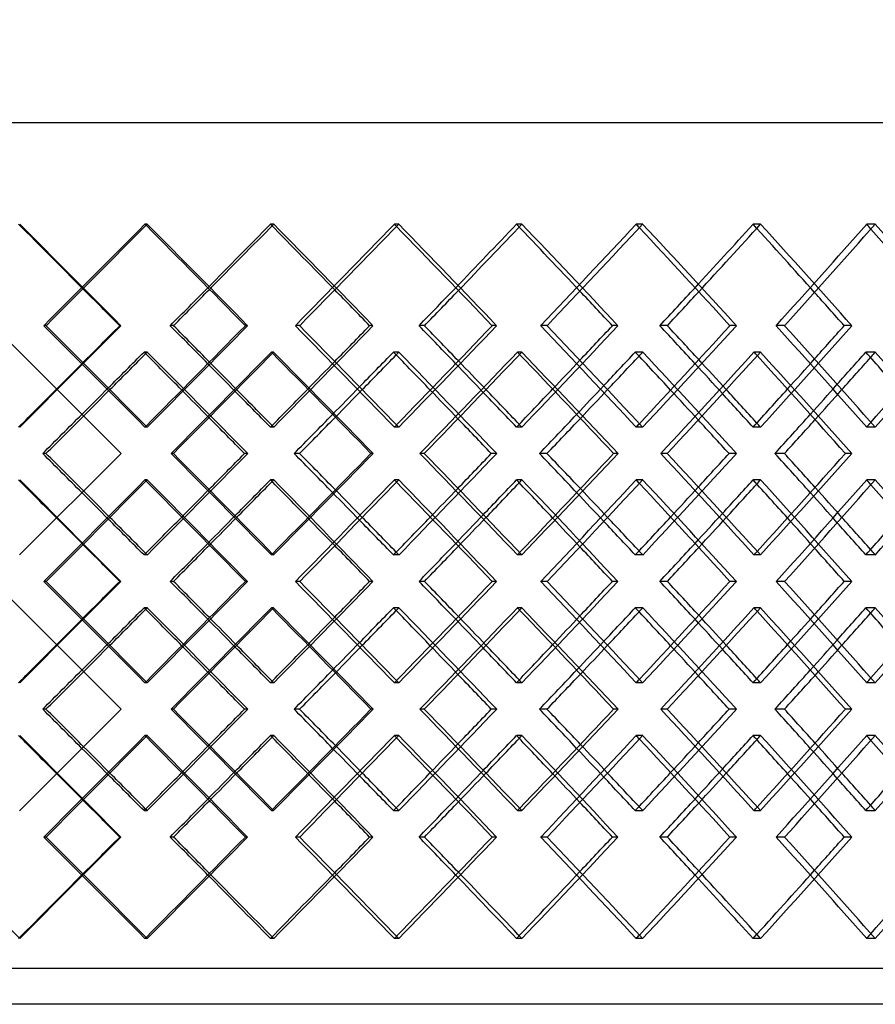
# Model space of a CAD drawing. Header units: millimetres. Extents: x -448 to 448, y -205 to 371.
# Tile 10 of 15: x 18 to 137, y -28 to 109. Entities that reach past the tile are written whole.
import ezdxf

# ---------------------------------------------------------------- set-up
doc = ezdxf.new("R2010")
doc.units = ezdxf.units.MM
doc.layers.add('HIDDEN', color=7, linetype='Continuous')
doc.layers.add('THICK', color=7, linetype='Continuous')

msp = doc.modelspace()

# ---------------------------------------------------------------- linework, layer by layer
at = {"layer": 'HIDDEN'}
for p, q in [((-287.5, 95), (287.5, 95)), ((35.64, 80.82), (35.33, 80.82)), ((53.29, 80.82), (52.83, 80.82)), ((70.73, 80.82), (70.13, 80.82)), ((87.91, 80.82), (87.16, 80.82)), ((104.76, 80.82), (103.86, 80.82)), ((121.21, 80.82), (120.16, 80.82)), ((137.2, 80.82), (136.01, 80.82)), ((21.55, 66.67), (21.24, 66.67)), ((31.96, 66.67), (31.8, 66.67)), ((56.93, 66.67), (56.32, 66.67)), ((67.14, 66.67), (66.68, 66.67)), ((91.44, 66.67), (90.53, 66.67)), ((101.3, 66.67), (100.54, 66.67)), ((124.57, 66.67), (123.38, 66.67)), ((133.92, 66.67), (132.88, 66.67)), ((35.66, 62.99), (35.2, 62.99)), ((53.27, 62.99), (52.96, 62.99)), ((70.75, 62.99), (69.99, 62.99)), ((87.9, 62.99), (87.28, 62.99)), ((104.78, 62.99), (103.73, 62.99)), ((121.19, 62.99), (120.29, 62.99)), ((137.21, 62.99), (135.9, 62.99)), ((35.64, 52.51), (35.33, 52.51)), ((53.29, 52.51), (52.83, 52.51)), ((70.73, 52.51), (70.13, 52.51)), ((87.91, 52.51), (87.16, 52.51)), ((104.76, 52.51), (103.86, 52.51)), ((121.21, 52.51), (120.16, 52.51)), ((137.2, 52.51), (136.01, 52.51)), ((31.99, 48.83), (31.99, 48.83)), ((39.29, 48.83), (38.98, 48.83)), ((49.67, 48.83), (49.21, 48.83)), ((74.3, 48.83), (73.69, 48.83)), ((84.4, 48.83), (83.64, 48.83)), ((108.18, 48.83), (107.28, 48.83)), ((117.85, 48.83), (116.81, 48.83)), ((35.64, 45.15), (35.33, 45.15)), ((53.29, 45.15), (52.83, 45.15)), ((70.73, 45.15), (70.13, 45.15)), ((87.91, 45.15), (87.16, 45.15)), ((104.76, 45.15), (103.86, 45.15)), ((121.21, 45.15), (120.16, 45.15)), ((137.2, 45.15), (136.01, 45.15)), ((35.66, 34.68), (35.2, 34.68)), ((53.27, 34.68), (52.96, 34.68)), ((70.75, 34.68), (69.99, 34.68)), ((87.9, 34.68), (87.28, 34.68)), ((104.78, 34.68), (103.73, 34.68)), ((121.19, 34.68), (120.29, 34.68)), ((137.21, 34.68), (135.9, 34.68)), ((21.55, 31), (21.24, 31)), ((31.96, 31), (31.8, 31)), ((56.93, 31), (56.32, 31)), ((67.14, 31), (66.68, 31)), ((91.44, 31), (90.53, 31)), ((101.3, 31), (100.54, 31)), ((124.57, 31), (123.38, 31)), ((133.92, 31), (132.88, 31)), ((35.66, 27.32), (35.2, 27.32)), ((53.27, 27.32), (52.96, 27.32)), ((70.75, 27.32), (69.99, 27.32)), ((87.9, 27.32), (87.28, 27.32)), ((104.78, 27.32), (103.73, 27.32)), ((121.19, 27.32), (120.29, 27.32)), ((137.21, 27.32), (135.9, 27.32)), ((35.64, 16.85), (35.33, 16.85)), ((53.29, 16.85), (52.83, 16.85)), ((70.73, 16.85), (70.13, 16.85)), ((87.91, 16.85), (87.16, 16.85)), ((104.76, 16.85), (103.86, 16.85)), ((121.21, 16.85), (120.16, 16.85)), ((137.2, 16.85), (136.01, 16.85)), ((31.99, 13.17), (31.99, 13.17)), ((39.29, 13.17), (38.98, 13.17)), ((49.67, 13.17), (49.21, 13.17)), ((74.3, 13.17), (73.69, 13.17)), ((84.4, 13.17), (83.64, 13.17)), ((108.18, 13.17), (107.28, 13.17)), ((117.85, 13.17), (116.81, 13.17)), ((35.64, 9.49), (35.33, 9.49)), ((53.29, 9.49), (52.83, 9.49)), ((70.73, 9.49), (70.13, 9.49)), ((87.91, 9.49), (87.16, 9.49)), ((104.76, 9.49), (103.86, 9.49)), ((121.21, 9.49), (120.16, 9.49)), ((137.2, 9.49), (136.01, 9.49)), ((35.66, -0.99), (35.2, -0.99)), ((53.27, -0.99), (52.96, -0.99)), ((70.75, -0.99), (69.99, -0.99)), ((87.9, -0.99), (87.28, -0.99)), ((104.78, -0.99), (103.73, -0.99)), ((121.19, -0.99), (120.29, -0.99)), ((137.21, -0.99), (135.9, -0.99)), ((21.55, -4.67), (21.24, -4.67)), ((31.96, -4.67), (31.8, -4.67)), ((56.93, -4.67), (56.32, -4.67)), ((67.14, -4.67), (66.68, -4.67)), ((91.44, -4.67), (90.53, -4.67)), ((101.3, -4.67), (100.54, -4.67)), ((124.57, -4.67), (123.38, -4.67)), ((133.92, -4.67), (132.88, -4.67)), ((35.64, -18.82), (35.33, -18.82)), ((53.29, -18.82), (52.83, -18.82)), ((70.73, -18.82), (70.13, -18.82)), ((87.91, -18.82), (87.16, -18.82)), ((104.76, -18.82), (103.86, -18.82)), ((121.21, -18.82), (120.16, -18.82)), ((137.2, -18.82), (136.01, -18.82)), ((287.5, -23), (-287.5, -23))]:
    msp.add_line(p, q, dxfattribs=at)
for centre, major_axis, ratio, start_param, end_param in [((0, 80.82), (287.36, -287.36), 0.03081, 1.50866, 1.539996), ((0, 80.82), (289.86, -289.86), 0.03081, 1.491175, 1.539996), ((0, 80.82), (286.95, 286.95), 0.061678, -1.558443, -1.509196), ((0, 80.82), (286.95, -286.95), 0.061678, 1.508658, 1.509196), ((0, 80.82), (286.27, 286.27), 0.092664, -1.509196, -1.478397), ((0, 80.82), (288.76, 288.76), 0.092664, -1.509733, -1.478397), ((0, 80.82), (286.27, -286.27), 0.092664, 1.44651, 1.478397), ((0, 80.82), (288.76, -288.76), 0.092664, 1.429575, 1.478397), ((0, 80.82), (285.32, 285.32), 0.123827, -1.496843, -1.447597), ((0, 80.82), (285.32, -285.32), 0.123827, 1.446503, 1.447597), ((0, 80.82), (284.1, 284.1), 0.155229, -1.447597, -1.416797), ((0, 80.82), (286.57, 286.57), 0.155229, -1.44869, -1.416797), ((0, 80.82), (284.1, -284.1), 0.155229, 1.384331, 1.416797), ((0, 80.82), (286.57, -286.57), 0.155229, 1.367975, 1.416797), ((0, 80.82), (282.6, 282.6), 0.186932, -1.435243, -1.385997), ((0, 80.82), (282.6, -282.6), 0.186932, 1.384312, 1.385997), ((0, 80.82), (280.84, 280.84), 0.219003, -1.385997, -1.355197), ((0, 80.82), (283.29, 283.29), 0.219003, -1.387688, -1.355197), ((0, 80.82), (280.84, -280.84), 0.219003, 1.322098, 1.355197), ((0, 80.82), (283.29, -283.29), 0.219003, 1.306375, 1.355197), ((0, 80.82), (278.82, 278.82), 0.25151, -1.373643, -1.324397), ((0, 80.82), (278.82, -278.82), 0.25151, 1.322062, 1.324397), ((0, 52.51), (289.86, 289.86), 0.03081, -1.539996, -1.491175), ((0, 52.51), (286.95, -286.95), 0.061678, 1.509196, 1.558443), ((0, 52.51), (288.76, 288.76), 0.092664, -1.478397, -1.429575), ((0, 52.51), (285.32, -285.32), 0.123827, 1.447597, 1.496843), ((0, 52.51), (286.57, 286.57), 0.155229, -1.416797, -1.367975), ((0, 52.51), (282.6, -282.6), 0.186932, 1.385997, 1.435243), ((0, 52.51), (283.29, 283.29), 0.219003, -1.355197, -1.306375), ((0, 52.51), (278.82, -278.82), 0.25151, 1.324397, 1.373643), ((0, 80.82), (288.76, 288.76), 0.092664, -1.540729, -1.53993), ((0, 45.15), (288.76, -288.76), 0.092664, 1.491089, 1.53993), ((0, 45.15), (286.95, 286.95), 0.061678, -1.496394, -1.447128), ((0, 80.82), (286.95, -286.95), 0.061678, 1.446583, 1.447128), ((0, 80.82), (286.57, 286.57), 0.155229, -1.47968, -1.47833), ((0, 45.15), (286.57, -286.57), 0.155229, 1.429489, 1.47833), ((0, 45.15), (285.32, 285.32), 0.123827, -1.434794, -1.385528), ((0, 80.82), (285.32, -285.32), 0.123827, 1.384413, 1.385528), ((0, 52.51), (284.1, 284.1), 0.155229, -1.398327, -1.384331), ((0, 80.82), (283.29, 283.29), 0.219003, -1.418666, -1.41673), ((0, 45.15), (283.29, -283.29), 0.219003, 1.367889, 1.41673), ((0, 45.15), (282.6, 282.6), 0.186932, -1.373194, -1.323928), ((0, 52.51), (283.29, -283.29), 0.219003, 1.373298, 1.387688), ((0, 80.82), (282.6, -282.6), 0.186932, 1.322195, 1.323928), ((0, 52.51), (280.84, 280.84), 0.219003, -1.336727, -1.322098), ((0, 80.82), (278.93, 278.93), 0.284525, -1.35771, -1.35513), ((0, 45.15), (278.93, -278.93), 0.284525, 1.306289, 1.35513), ((0, 52.51), (287.36, 287.36), 0.03081, -1.521527, -1.50866), ((0, 52.51), (286.27, -286.27), 0.092664, 1.495845, 1.509196), ((0, 52.51), (288.76, -288.76), 0.092664, 1.496498, 1.509733), ((0, 52.51), (286.27, 286.27), 0.092664, -1.459927, -1.44651), ((0, 52.51), (284.1, -284.1), 0.155229, 1.43368, 1.447597), ((0, 52.51), (286.57, -286.57), 0.155229, 1.434898, 1.44869), ((0, 52.51), (280.84, -280.84), 0.219003, 1.371472, 1.385997), ((0, 80.82), (286.27, 286.27), 0.092664, -1.570796, -1.557928), ((0, 80.82), (288.76, 288.76), 0.092664, -1.570796, -1.558041), ((0, 80.82), (284.1, 284.1), 0.155229, -1.509196, -1.495776), ((0, 80.82), (286.57, 286.57), 0.155229, -1.509741, -1.496441), ((0, 80.82), (280.84, 280.84), 0.219003, -1.447597, -1.433591), ((0, 80.82), (283.29, 283.29), 0.219003, -1.448716, -1.434841), ((0, 80.82), (276.52, 276.52), 0.284525, -1.385997, -1.371351), ((0, 80.82), (278.93, 278.93), 0.284525, -1.387744, -1.373242), ((0, 45.15), (286.27, -286.27), 0.092664, 1.508656, 1.522005), ((0, 45.15), (284.1, -284.1), 0.155229, 1.446494, 1.460406), ((0, 45.15), (280.84, -280.84), 0.219003, 1.384291, 1.398806), ((0, 52.51), (289.86, -289.86), 0.03081, 1.539996, 1.540262), ((0, 52.51), (286.95, 286.95), 0.061678, -1.509196, -1.508658), ((0, 52.51), (288.76, -288.76), 0.092664, 1.478397, 1.479202), ((0, 52.51), (285.32, 285.32), 0.123827, -1.447597, -1.446503), ((0, 52.51), (286.57, -286.57), 0.155229, 1.416797, 1.418168), ((0, 52.51), (282.6, 282.6), 0.186932, -1.385997, -1.384312), ((0, 52.51), (283.29, -283.29), 0.219003, 1.355197, 1.35718), ((0, 52.51), (278.82, 278.82), 0.25151, -1.324397, -1.322062), ((0, 52.51), (288.76, 288.76), 0.092664, -1.53993, -1.491089), ((0, 52.51), (286.95, -286.95), 0.061678, 1.447128, 1.496394), ((0, 52.51), (286.57, 286.57), 0.155229, -1.47833, -1.429489), ((0, 52.51), (285.32, -285.32), 0.123827, 1.385528, 1.434794), ((0, 52.51), (283.29, 283.29), 0.219003, -1.41673, -1.367889), ((0, 52.51), (282.6, -282.6), 0.186932, 1.323928, 1.373194), ((0, 52.51), (278.93, 278.93), 0.284525, -1.35513, -1.306289), ((0, 45.15), (289.86, -289.86), 0.03081, 1.491175, 1.539996), ((0, 45.15), (286.95, 286.95), 0.061678, -1.558443, -1.509196), ((0, 45.15), (286.95, -286.95), 0.061678, 1.508658, 1.509196), ((0, 45.15), (288.76, 288.76), 0.092664, -1.479202, -1.478397), ((0, 45.15), (288.76, -288.76), 0.092664, 1.429575, 1.478397), ((0, 45.15), (285.32, 285.32), 0.123827, -1.496843, -1.447597), ((0, 45.15), (285.32, -285.32), 0.123827, 1.446503, 1.447597), ((0, 52.51), (284.1, 284.1), 0.155229, -1.460406, -1.446494), ((0, 45.15), (286.57, 286.57), 0.155229, -1.418168, -1.416797), ((0, 45.15), (286.57, -286.57), 0.155229, 1.367975, 1.416797), ((0, 45.15), (282.6, 282.6), 0.186932, -1.435243, -1.385997), ((0, 45.15), (282.6, -282.6), 0.186932, 1.384312, 1.385997), ((0, 52.51), (280.84, 280.84), 0.219003, -1.398806, -1.384291), ((0, 45.15), (283.29, 283.29), 0.219003, -1.35718, -1.355197), ((0, 45.15), (283.29, -283.29), 0.219003, 1.306375, 1.355197), ((0, 45.15), (278.82, 278.82), 0.25151, -1.373643, -1.324397), ((0, 16.85), (278.93, -278.93), 0.284525, 1.373242, 1.387744), ((0, 45.15), (278.82, -278.82), 0.25151, 1.322062, 1.324397), ((0, 16.85), (286.27, -286.27), 0.092664, 1.557928, 1.570796), ((0, 16.85), (288.76, -288.76), 0.092664, 1.558041, 1.570796), ((0, 52.51), (286.27, 286.27), 0.092664, -1.522005, -1.508656), ((0, 16.85), (284.1, -284.1), 0.155229, 1.495776, 1.509196), ((0, 16.85), (286.57, -286.57), 0.155229, 1.496441, 1.509741), ((0, 16.85), (280.84, -280.84), 0.219003, 1.433591, 1.447597), ((0, 16.85), (283.29, -283.29), 0.219003, 1.434841, 1.448716), ((0, 16.85), (276.52, -276.52), 0.284525, 1.371351, 1.385997), ((0, 45.15), (287.36, -287.36), 0.03081, 1.50866, 1.521527), ((0, 45.15), (286.27, 286.27), 0.092664, -1.509196, -1.495845), ((0, 45.15), (288.76, 288.76), 0.092664, -1.509733, -1.496498), ((0, 45.15), (286.27, -286.27), 0.092664, 1.44651, 1.459927), ((0, 45.15), (284.1, 284.1), 0.155229, -1.447597, -1.43368), ((0, 45.15), (286.57, 286.57), 0.155229, -1.44869, -1.434898), ((0, 45.15), (284.1, -284.1), 0.155229, 1.384331, 1.398327), ((0, 45.15), (280.84, 280.84), 0.219003, -1.385997, -1.371472), ((0, 45.15), (283.29, 283.29), 0.219003, -1.387688, -1.373298), ((0, 45.15), (280.84, -280.84), 0.219003, 1.322098, 1.336727), ((0, 16.85), (288.76, -288.76), 0.092664, 1.53993, 1.540729), ((0, 16.85), (286.95, 286.95), 0.061678, -1.447128, -1.446583), ((0, 16.85), (286.57, -286.57), 0.155229, 1.47833, 1.47968), ((0, 16.85), (285.32, 285.32), 0.123827, -1.385528, -1.384413), ((0, 16.85), (283.29, -283.29), 0.219003, 1.41673, 1.418666), ((0, 16.85), (282.6, 282.6), 0.186932, -1.323928, -1.322195), ((0, 16.85), (278.93, -278.93), 0.284525, 1.35513, 1.35771), ((0, 16.85), (289.86, 289.86), 0.03081, -1.539996, -1.491175), ((0, 16.85), (286.95, -286.95), 0.061678, 1.509196, 1.558443), ((0, 16.85), (288.76, 288.76), 0.092664, -1.478397, -1.429575), ((0, 16.85), (285.32, -285.32), 0.123827, 1.447597, 1.496843), ((0, 16.85), (286.57, 286.57), 0.155229, -1.416797, -1.367975), ((0, 16.85), (282.6, -282.6), 0.186932, 1.385997, 1.435243), ((0, 16.85), (283.29, 283.29), 0.219003, -1.355197, -1.306375), ((0, 16.85), (278.82, -278.82), 0.25151, 1.324397, 1.373643), ((0, 45.15), (288.76, 288.76), 0.092664, -1.540729, -1.53993), ((0, 9.49), (288.76, -288.76), 0.092664, 1.491089, 1.53993), ((0, 9.49), (286.95, 286.95), 0.061678, -1.496394, -1.447128), ((0, 45.15), (286.95, -286.95), 0.061678, 1.446583, 1.447128), ((0, 45.15), (286.57, 286.57), 0.155229, -1.47968, -1.47833), ((0, 9.49), (286.57, -286.57), 0.155229, 1.429489, 1.47833), ((0, 9.49), (285.32, 285.32), 0.123827, -1.434794, -1.385528), ((0, 45.15), (285.32, -285.32), 0.123827, 1.384413, 1.385528), ((0, 16.85), (284.1, 284.1), 0.155229, -1.398327, -1.384331), ((0, 45.15), (283.29, 283.29), 0.219003, -1.418666, -1.41673), ((0, 9.49), (283.29, -283.29), 0.219003, 1.367889, 1.41673), ((0, 9.49), (282.6, 282.6), 0.186932, -1.373194, -1.323928), ((0, 16.85), (283.29, -283.29), 0.219003, 1.373298, 1.387688), ((0, 45.15), (282.6, -282.6), 0.186932, 1.322195, 1.323928), ((0, 16.85), (280.84, 280.84), 0.219003, -1.336727, -1.322098), ((0, 45.15), (278.93, 278.93), 0.284525, -1.35771, -1.35513), ((0, 9.49), (278.93, -278.93), 0.284525, 1.306289, 1.35513), ((0, 16.85), (287.36, 287.36), 0.03081, -1.521527, -1.50866), ((0, 16.85), (286.27, -286.27), 0.092664, 1.495845, 1.509196), ((0, 16.85), (288.76, -288.76), 0.092664, 1.496498, 1.509733), ((0, 16.85), (286.27, 286.27), 0.092664, -1.459927, -1.44651), ((0, 16.85), (284.1, -284.1), 0.155229, 1.43368, 1.447597), ((0, 16.85), (286.57, -286.57), 0.155229, 1.434898, 1.44869), ((0, 16.85), (280.84, -280.84), 0.219003, 1.371472, 1.385997), ((0, 45.15), (286.27, 286.27), 0.092664, -1.570796, -1.557928), ((0, 45.15), (288.76, 288.76), 0.092664, -1.570796, -1.558041), ((0, 9.49), (286.27, -286.27), 0.092664, 1.508656, 1.522005), ((0, 45.15), (284.1, 284.1), 0.155229, -1.509196, -1.495776), ((0, 45.15), (286.57, 286.57), 0.155229, -1.509741, -1.496441), ((0, 9.49), (284.1, -284.1), 0.155229, 1.446494, 1.460406), ((0, 45.15), (280.84, 280.84), 0.219003, -1.447597, -1.433591), ((0, 45.15), (283.29, 283.29), 0.219003, -1.448716, -1.434841), ((0, 9.49), (280.84, -280.84), 0.219003, 1.384291, 1.398806), ((0, 45.15), (276.52, 276.52), 0.284525, -1.385997, -1.371351), ((0, 45.15), (278.93, 278.93), 0.284525, -1.387744, -1.373242), ((0, 16.85), (289.86, -289.86), 0.03081, 1.539996, 1.540262), ((0, 16.85), (286.95, 286.95), 0.061678, -1.509196, -1.508658), ((0, 16.85), (288.76, -288.76), 0.092664, 1.478397, 1.479202), ((0, 16.85), (285.32, 285.32), 0.123827, -1.447597, -1.446503), ((0, 16.85), (286.57, -286.57), 0.155229, 1.416797, 1.418168), ((0, 16.85), (282.6, 282.6), 0.186932, -1.385997, -1.384312), ((0, 16.85), (283.29, -283.29), 0.219003, 1.355197, 1.35718), ((0, 16.85), (278.82, 278.82), 0.25151, -1.324397, -1.322062), ((0, 16.85), (288.76, 288.76), 0.092664, -1.53993, -1.491089), ((0, 16.85), (286.95, -286.95), 0.061678, 1.447128, 1.496394), ((0, 16.85), (286.57, 286.57), 0.155229, -1.47833, -1.429489), ((0, 16.85), (285.32, -285.32), 0.123827, 1.385528, 1.434794), ((0, 16.85), (283.29, 283.29), 0.219003, -1.41673, -1.367889), ((0, 16.85), (282.6, -282.6), 0.186932, 1.323928, 1.373194), ((0, 16.85), (278.93, 278.93), 0.284525, -1.35513, -1.306289), ((0, 9.49), (289.86, -289.86), 0.03081, 1.491175, 1.539996), ((0, 9.49), (286.95, 286.95), 0.061678, -1.558443, -1.509196), ((0, 9.49), (286.95, -286.95), 0.061678, 1.508658, 1.509196), ((0, 9.49), (288.76, 288.76), 0.092664, -1.479202, -1.478397), ((0, 9.49), (288.76, -288.76), 0.092664, 1.429575, 1.478397), ((0, 9.49), (285.32, 285.32), 0.123827, -1.496843, -1.447597), ((0, 9.49), (285.32, -285.32), 0.123827, 1.446503, 1.447597), ((0, 16.85), (284.1, 284.1), 0.155229, -1.460406, -1.446494), ((0, 9.49), (286.57, 286.57), 0.155229, -1.418168, -1.416797), ((0, 9.49), (286.57, -286.57), 0.155229, 1.367975, 1.416797), ((0, 9.49), (282.6, 282.6), 0.186932, -1.435243, -1.385997), ((0, -18.82), (283.29, -283.29), 0.219003, 1.434841, 1.448716), ((0, 9.49), (282.6, -282.6), 0.186932, 1.384312, 1.385997), ((0, 16.85), (280.84, 280.84), 0.219003, -1.398806, -1.384291), ((0, 9.49), (283.29, 283.29), 0.219003, -1.35718, -1.355197), ((0, 9.49), (283.29, -283.29), 0.219003, 1.306375, 1.355197), ((0, 9.49), (278.82, 278.82), 0.25151, -1.373643, -1.324397), ((0, -18.82), (278.93, -278.93), 0.284525, 1.373242, 1.387744), ((0, 9.49), (278.82, -278.82), 0.25151, 1.322062, 1.324397), ((0, -18.82), (286.27, -286.27), 0.092664, 1.557928, 1.570796), ((0, -18.82), (288.76, -288.76), 0.092664, 1.558041, 1.570796), ((0, 16.85), (286.27, 286.27), 0.092664, -1.522005, -1.508656), ((0, -18.82), (284.1, -284.1), 0.155229, 1.495776, 1.509196), ((0, -18.82), (286.57, -286.57), 0.155229, 1.496441, 1.509741), ((0, -18.82), (280.84, -280.84), 0.219003, 1.433591, 1.447597), ((0, -18.82), (276.52, -276.52), 0.284525, 1.371351, 1.385997), ((0, 9.49), (287.36, -287.36), 0.03081, 1.50866, 1.521527), ((0, 9.49), (286.27, 286.27), 0.092664, -1.509196, -1.495845), ((0, 9.49), (288.76, 288.76), 0.092664, -1.509733, -1.496498), ((0, 9.49), (286.27, -286.27), 0.092664, 1.44651, 1.459927), ((0, 9.49), (284.1, 284.1), 0.155229, -1.447597, -1.43368), ((0, 9.49), (286.57, 286.57), 0.155229, -1.44869, -1.434898), ((0, 9.49), (284.1, -284.1), 0.155229, 1.384331, 1.398327), ((0, 9.49), (280.84, 280.84), 0.219003, -1.385997, -1.371472), ((0, 9.49), (283.29, 283.29), 0.219003, -1.387688, -1.373298), ((0, 9.49), (280.84, -280.84), 0.219003, 1.322098, 1.336727), ((0, -18.82), (288.76, -288.76), 0.092664, 1.53993, 1.540729), ((0, -18.82), (286.95, 286.95), 0.061678, -1.447128, -1.446583), ((0, -18.82), (286.57, -286.57), 0.155229, 1.47833, 1.47968), ((0, -18.82), (285.32, 285.32), 0.123827, -1.385528, -1.384413), ((0, -18.82), (283.29, -283.29), 0.219003, 1.41673, 1.418666), ((0, -18.82), (282.6, 282.6), 0.186932, -1.323928, -1.322195), ((0, -18.82), (278.93, -278.93), 0.284525, 1.35513, 1.35771), ((0, -18.82), (289.86, 289.86), 0.03081, -1.539996, -1.491175), ((0, -18.82), (286.95, -286.95), 0.061678, 1.509196, 1.558443), ((0, -18.82), (288.76, 288.76), 0.092664, -1.478397, -1.429575), ((0, -18.82), (285.32, -285.32), 0.123827, 1.447597, 1.496843), ((0, -18.82), (286.57, 286.57), 0.155229, -1.416797, -1.367975), ((0, -18.82), (282.6, -282.6), 0.186932, 1.385997, 1.435243), ((0, -18.82), (283.29, 283.29), 0.219003, -1.355197, -1.306375), ((0, -18.82), (278.82, -278.82), 0.25151, 1.324397, 1.373643), ((0, -18.82), (286.57, -286.57), 0.155229, 1.416797, 1.44869), ((0, -18.82), (284.1, 284.1), 0.155229, -1.416797, -1.384331), ((0, -18.82), (283.29, -283.29), 0.219003, 1.355197, 1.387688), ((0, -18.82), (280.84, 280.84), 0.219003, -1.355197, -1.322098), ((0, -18.82), (289.86, -289.86), 0.03081, 1.539996, 1.570796), ((0, -18.82), (287.36, 287.36), 0.03081, -1.539996, -1.50866), ((0, -18.82), (286.27, -286.27), 0.092664, 1.478397, 1.509196), ((0, -18.82), (288.76, -288.76), 0.092664, 1.478397, 1.509733), ((0, -18.82), (286.27, 286.27), 0.092664, -1.478397, -1.44651), ((0, -18.82), (284.1, -284.1), 0.155229, 1.416797, 1.447597), ((0, -18.82), (280.84, -280.84), 0.219003, 1.355197, 1.385997), ((0, -18.82), (286.95, 286.95), 0.061678, -1.509196, -1.508658), ((0, -18.82), (285.32, 285.32), 0.123827, -1.447597, -1.446503), ((0, -18.82), (282.6, 282.6), 0.186932, -1.385997, -1.384312), ((0, -18.82), (278.82, 278.82), 0.25151, -1.324397, -1.322062)]:
    msp.add_ellipse(centre, major_axis=major_axis, ratio=ratio, start_param=start_param, end_param=end_param, dxfattribs=at)
at = {"layer": 'THICK'}
for p, q in [((31.99, 48.83), (-290, 370.82)), ((31.99, 13.17), (-290, 335.15)), ((-447.5, 95), (447.5, 95)), ((39.31, 66.67), (38.85, 66.67)), ((49.64, 66.67), (49.33, 66.67)), ((74.32, 66.67), (73.56, 66.67)), ((84.38, 66.67), (83.77, 66.67)), ((108.21, 66.67), (107.16, 66.67)), ((117.83, 66.67), (116.93, 66.67)), ((31.99, 48.83), (17.83, 34.68)), ((21.52, 48.83), (21.06, 48.83)), ((56.9, 48.83), (56.13, 48.83)), ((67.16, 48.83), (66.85, 48.83)), ((91.41, 48.83), (90.36, 48.83)), ((101.32, 48.83), (100.71, 48.83)), ((124.54, 48.83), (123.21, 48.83)), ((133.95, 48.83), (133.04, 48.83)), ((39.31, 31), (38.85, 31)), ((49.64, 31), (49.33, 31)), ((74.32, 31), (73.56, 31)), ((84.38, 31), (83.77, 31)), ((108.21, 31), (107.16, 31)), ((117.83, 31), (116.93, 31)), ((31.99, 13.17), (17.83, -0.99)), ((21.52, 13.17), (21.06, 13.17)), ((56.9, 13.17), (56.13, 13.17)), ((67.16, 13.17), (66.85, 13.17)), ((91.41, 13.17), (90.36, 13.17)), ((101.32, 13.17), (100.71, 13.17)), ((124.54, 13.17), (123.21, 13.17)), ((133.95, 13.17), (133.04, 13.17)), ((39.31, -4.67), (38.85, -4.67)), ((49.64, -4.67), (49.33, -4.67)), ((74.32, -4.67), (73.56, -4.67)), ((84.38, -4.67), (83.77, -4.67)), ((108.21, -4.67), (107.16, -4.67)), ((117.83, -4.67), (116.93, -4.67)), ((290, -28), (-290, -28))]:
    msp.add_line(p, q, dxfattribs=at)
for centre, major_axis, ratio, start_param, end_param in [((0, 80.82), (289.45, 289.45), 0.061678, -1.558018, -1.509196), ((0, 80.82), (286.95, -286.95), 0.061678, 1.45995, 1.508658), ((0, 80.82), (289.45, -289.45), 0.061678, 1.460375, 1.509196), ((0, 80.82), (287.8, 287.8), 0.123827, -1.496418, -1.447597), ((0, 80.82), (285.32, -285.32), 0.123827, 1.39835, 1.446503), ((0, 80.82), (287.8, -287.8), 0.123827, 1.398775, 1.447597), ((0, 80.82), (285.06, 285.06), 0.186932, -1.434818, -1.385997), ((0, 80.82), (282.6, -282.6), 0.186932, 1.33675, 1.384312), ((0, 80.82), (285.06, -285.06), 0.186932, 1.337175, 1.385997), ((0, 80.82), (281.24, 281.24), 0.25151, -1.373218, -1.324397), ((0, 80.82), (278.82, -278.82), 0.25151, 1.275151, 1.322062), ((0, 80.82), (281.24, -281.24), 0.25151, 1.275575, 1.324397), ((0, 80.82), (287.36, -287.36), 0.03081, 1.49075, 1.50866), ((0, 80.82), (286.27, 286.27), 0.092664, -1.527643, -1.509196), ((0, 80.82), (288.76, 288.76), 0.092664, -1.527218, -1.509733), ((0, 80.82), (286.27, -286.27), 0.092664, 1.42915, 1.44651), ((0, 80.82), (284.1, 284.1), 0.155229, -1.466043, -1.447597), ((0, 80.82), (286.57, 286.57), 0.155229, -1.465618, -1.44869), ((0, 80.82), (284.1, -284.1), 0.155229, 1.36755, 1.384331), ((0, 80.82), (280.84, 280.84), 0.219003, -1.404443, -1.385997), ((0, 80.82), (283.29, 283.29), 0.219003, -1.404018, -1.387688), ((0, 80.82), (280.84, -280.84), 0.219003, 1.30595, 1.322098), ((0, 52.51), (289.45, -289.45), 0.061678, 1.509196, 1.558018), ((0, 52.51), (287.36, 287.36), 0.03081, -1.50866, -1.49075), ((0, 52.51), (286.95, 286.95), 0.061678, -1.508658, -1.45995), ((0, 52.51), (289.45, 289.45), 0.061678, -1.509196, -1.460375), ((0, 52.51), (286.27, -286.27), 0.092664, 1.509196, 1.527643), ((0, 52.51), (288.76, -288.76), 0.092664, 1.509733, 1.527218), ((0, 52.51), (287.8, -287.8), 0.123827, 1.447597, 1.496418), ((0, 52.51), (286.27, 286.27), 0.092664, -1.44651, -1.42915), ((0, 52.51), (285.32, 285.32), 0.123827, -1.446503, -1.39835), ((0, 52.51), (287.8, 287.8), 0.123827, -1.447597, -1.398775), ((0, 52.51), (284.1, -284.1), 0.155229, 1.447597, 1.466043), ((0, 52.51), (286.57, -286.57), 0.155229, 1.44869, 1.465618), ((0, 52.51), (285.06, -285.06), 0.186932, 1.385997, 1.434818), ((0, 52.51), (284.1, 284.1), 0.155229, -1.384331, -1.36755), ((0, 52.51), (282.6, 282.6), 0.186932, -1.384312, -1.33675), ((0, 52.51), (285.06, 285.06), 0.186932, -1.385997, -1.337175), ((0, 52.51), (280.84, -280.84), 0.219003, 1.385997, 1.404443), ((0, 52.51), (283.29, -283.29), 0.219003, 1.387688, 1.404018), ((0, 52.51), (281.24, -281.24), 0.25151, 1.324397, 1.373218), ((0, 52.51), (280.84, 280.84), 0.219003, -1.322098, -1.30595), ((0, 52.51), (278.82, 278.82), 0.25151, -1.322062, -1.275151), ((0, 52.51), (281.24, 281.24), 0.25151, -1.324397, -1.275575), ((0, 80.82), (286.27, 286.27), 0.092664, -1.557928, -1.540465), ((0, 80.82), (288.76, 288.76), 0.092664, -1.558041, -1.540729), ((0, 45.15), (286.27, -286.27), 0.092664, 1.522005, 1.540465), ((0, 45.15), (289.45, 289.45), 0.061678, -1.496504, -1.447663), ((0, 80.82), (286.95, -286.95), 0.061678, 1.39771, 1.446583), ((0, 80.82), (289.45, -289.45), 0.061678, 1.398675, 1.447663), ((0, 80.82), (284.1, 284.1), 0.155229, -1.495776, -1.478866), ((0, 80.82), (286.57, 286.57), 0.155229, -1.496441, -1.47968), ((0, 45.15), (284.1, -284.1), 0.155229, 1.460406, 1.478866), ((0, 45.15), (287.8, 287.8), 0.123827, -1.434904, -1.386064), ((0, 80.82), (285.32, -285.32), 0.123827, 1.33611, 1.384413), ((0, 80.82), (287.8, -287.8), 0.123827, 1.337075, 1.386064), ((0, 80.82), (280.84, 280.84), 0.219003, -1.433591, -1.417266), ((0, 80.82), (283.29, 283.29), 0.219003, -1.434841, -1.418666), ((0, 45.15), (280.84, -280.84), 0.219003, 1.398806, 1.417266), ((0, 45.15), (285.06, 285.06), 0.186932, -1.373304, -1.324464), ((0, 80.82), (282.6, -282.6), 0.186932, 1.274511, 1.322195), ((0, 80.82), (285.06, -285.06), 0.186932, 1.275476, 1.324464), ((0, 80.82), (276.52, 276.52), 0.284525, -1.371351, -1.355666), ((0, 80.82), (278.93, 278.93), 0.284525, -1.373242, -1.35771), ((0, 45.15), (276.52, -276.52), 0.284525, 1.337206, 1.355666), ((0, 52.51), (287.36, 287.36), 0.03081, -1.539996, -1.521527), ((0, 52.51), (288.76, -288.76), 0.092664, 1.479202, 1.496498), ((0, 52.51), (286.27, 286.27), 0.092664, -1.478397, -1.459927), ((0, 52.51), (286.57, -286.57), 0.155229, 1.418168, 1.434898), ((0, 52.51), (284.1, 284.1), 0.155229, -1.416797, -1.398327), ((0, 52.51), (283.29, -283.29), 0.219003, 1.35718, 1.373298), ((0, 52.51), (280.84, 280.84), 0.219003, -1.355197, -1.336727), ((0, 52.51), (286.27, -286.27), 0.092664, 1.478397, 1.495845), ((0, 52.51), (284.1, -284.1), 0.155229, 1.416797, 1.43368), ((0, 52.51), (280.84, -280.84), 0.219003, 1.355197, 1.371472), ((0, 80.82), (286.27, 286.27), 0.092664, -1.589883, -1.570796), ((0, 80.82), (288.76, 288.76), 0.092664, -1.588918, -1.570796), ((0, 45.15), (286.27, -286.27), 0.092664, 1.491199, 1.508656), ((0, 80.82), (284.1, 284.1), 0.155229, -1.528283, -1.509196), ((0, 80.82), (286.57, 286.57), 0.155229, -1.527318, -1.509741), ((0, 45.15), (284.1, -284.1), 0.155229, 1.4296, 1.446494), ((0, 80.82), (280.84, 280.84), 0.219003, -1.466683, -1.447597), ((0, 80.82), (283.29, 283.29), 0.219003, -1.465718, -1.448716), ((0, 80.82), (276.52, 276.52), 0.284525, -1.405083, -1.385997), ((0, 45.15), (280.84, -280.84), 0.219003, 1.368, 1.384291), ((0, 80.82), (278.93, 278.93), 0.284525, -1.404118, -1.387744), ((0, 16.85), (286.27, -286.27), 0.092664, 1.570796, 1.589883), ((0, 16.85), (288.76, -288.76), 0.092664, 1.570796, 1.588918), ((0, 52.51), (289.45, -289.45), 0.061678, 1.447663, 1.496504), ((0, 52.51), (286.27, 286.27), 0.092664, -1.508656, -1.491199), ((0, 16.85), (286.95, 286.95), 0.061678, -1.446583, -1.39771), ((0, 16.85), (289.45, 289.45), 0.061678, -1.447663, -1.398675), ((0, 16.85), (284.1, -284.1), 0.155229, 1.509196, 1.528283), ((0, 16.85), (286.57, -286.57), 0.155229, 1.509741, 1.527318), ((0, 52.51), (287.8, -287.8), 0.123827, 1.386064, 1.434904), ((0, 52.51), (284.1, 284.1), 0.155229, -1.446494, -1.4296), ((0, 16.85), (285.32, 285.32), 0.123827, -1.384413, -1.33611), ((0, 16.85), (287.8, 287.8), 0.123827, -1.386064, -1.337075), ((0, 16.85), (280.84, -280.84), 0.219003, 1.447597, 1.466683), ((0, 16.85), (283.29, -283.29), 0.219003, 1.448716, 1.465718), ((0, 52.51), (285.06, -285.06), 0.186932, 1.324464, 1.373304), ((0, 52.51), (280.84, 280.84), 0.219003, -1.384291, -1.368), ((0, 16.85), (282.6, 282.6), 0.186932, -1.322195, -1.274511), ((0, 16.85), (285.06, 285.06), 0.186932, -1.324464, -1.275476), ((0, 16.85), (276.52, -276.52), 0.284525, 1.385997, 1.405083), ((0, 16.85), (278.93, -278.93), 0.284525, 1.387744, 1.404118), ((0, 45.15), (287.36, -287.36), 0.03081, 1.521527, 1.539996), ((0, 45.15), (289.45, 289.45), 0.061678, -1.558018, -1.509196), ((0, 45.15), (286.95, -286.95), 0.061678, 1.45995, 1.508658), ((0, 45.15), (289.45, -289.45), 0.061678, 1.460375, 1.509196), ((0, 45.15), (286.27, 286.27), 0.092664, -1.495845, -1.478397), ((0, 45.15), (288.76, 288.76), 0.092664, -1.496498, -1.479202), ((0, 45.15), (286.27, -286.27), 0.092664, 1.459927, 1.478397), ((0, 45.15), (287.8, 287.8), 0.123827, -1.496418, -1.447597), ((0, 45.15), (285.32, -285.32), 0.123827, 1.39835, 1.446503), ((0, 45.15), (287.8, -287.8), 0.123827, 1.398775, 1.447597), ((0, 45.15), (284.1, 284.1), 0.155229, -1.43368, -1.416797), ((0, 45.15), (286.57, 286.57), 0.155229, -1.434898, -1.418168), ((0, 45.15), (284.1, -284.1), 0.155229, 1.398327, 1.416797), ((0, 45.15), (285.06, 285.06), 0.186932, -1.434818, -1.385997), ((0, 45.15), (282.6, -282.6), 0.186932, 1.33675, 1.384312), ((0, 45.15), (285.06, -285.06), 0.186932, 1.337175, 1.385997), ((0, 45.15), (280.84, 280.84), 0.219003, -1.371472, -1.355197), ((0, 45.15), (283.29, 283.29), 0.219003, -1.373298, -1.35718), ((0, 45.15), (280.84, -280.84), 0.219003, 1.336727, 1.355197), ((0, 45.15), (281.24, 281.24), 0.25151, -1.373218, -1.324397), ((0, 45.15), (278.82, -278.82), 0.25151, 1.275151, 1.322062), ((0, 45.15), (281.24, -281.24), 0.25151, 1.275575, 1.324397), ((0, 16.85), (288.76, -288.76), 0.092664, 1.540729, 1.558041), ((0, 52.51), (286.27, 286.27), 0.092664, -1.540465, -1.522005), ((0, 16.85), (286.57, -286.57), 0.155229, 1.47968, 1.496441), ((0, 52.51), (284.1, 284.1), 0.155229, -1.478866, -1.460406), ((0, 16.85), (283.29, -283.29), 0.219003, 1.418666, 1.434841), ((0, 52.51), (280.84, 280.84), 0.219003, -1.417266, -1.398806), ((0, 16.85), (278.93, -278.93), 0.284525, 1.35771, 1.373242), ((0, 52.51), (276.52, 276.52), 0.284525, -1.355666, -1.337206), ((0, 16.85), (286.27, -286.27), 0.092664, 1.540465, 1.557928), ((0, 16.85), (284.1, -284.1), 0.155229, 1.478866, 1.495776), ((0, 16.85), (280.84, -280.84), 0.219003, 1.417266, 1.433591), ((0, 16.85), (276.52, -276.52), 0.284525, 1.355666, 1.371351), ((0, 45.15), (287.36, -287.36), 0.03081, 1.49075, 1.50866), ((0, 45.15), (286.27, 286.27), 0.092664, -1.527643, -1.509196), ((0, 45.15), (288.76, 288.76), 0.092664, -1.527218, -1.509733), ((0, 45.15), (286.27, -286.27), 0.092664, 1.42915, 1.44651), ((0, 45.15), (284.1, 284.1), 0.155229, -1.466043, -1.447597), ((0, 45.15), (286.57, 286.57), 0.155229, -1.465618, -1.44869), ((0, 45.15), (284.1, -284.1), 0.155229, 1.36755, 1.384331), ((0, 45.15), (280.84, 280.84), 0.219003, -1.404443, -1.385997), ((0, 45.15), (283.29, 283.29), 0.219003, -1.404018, -1.387688), ((0, 45.15), (280.84, -280.84), 0.219003, 1.30595, 1.322098), ((0, 16.85), (289.45, -289.45), 0.061678, 1.509196, 1.558018), ((0, 16.85), (287.36, 287.36), 0.03081, -1.50866, -1.49075), ((0, 16.85), (286.95, 286.95), 0.061678, -1.508658, -1.45995), ((0, 16.85), (289.45, 289.45), 0.061678, -1.509196, -1.460375), ((0, 16.85), (286.27, -286.27), 0.092664, 1.509196, 1.527643), ((0, 16.85), (288.76, -288.76), 0.092664, 1.509733, 1.527218), ((0, 16.85), (287.8, -287.8), 0.123827, 1.447597, 1.496418), ((0, 16.85), (286.27, 286.27), 0.092664, -1.44651, -1.42915), ((0, 16.85), (285.32, 285.32), 0.123827, -1.446503, -1.39835), ((0, 16.85), (287.8, 287.8), 0.123827, -1.447597, -1.398775), ((0, 16.85), (284.1, -284.1), 0.155229, 1.447597, 1.466043), ((0, 16.85), (286.57, -286.57), 0.155229, 1.44869, 1.465618), ((0, 16.85), (285.06, -285.06), 0.186932, 1.385997, 1.434818), ((0, 16.85), (284.1, 284.1), 0.155229, -1.384331, -1.36755), ((0, 16.85), (282.6, 282.6), 0.186932, -1.384312, -1.33675), ((0, 16.85), (285.06, 285.06), 0.186932, -1.385997, -1.337175), ((0, 16.85), (280.84, -280.84), 0.219003, 1.385997, 1.404443), ((0, 16.85), (283.29, -283.29), 0.219003, 1.387688, 1.404018), ((0, 16.85), (281.24, -281.24), 0.25151, 1.324397, 1.373218), ((0, 16.85), (280.84, 280.84), 0.219003, -1.322098, -1.30595), ((0, 16.85), (278.82, 278.82), 0.25151, -1.322062, -1.275151), ((0, 16.85), (281.24, 281.24), 0.25151, -1.324397, -1.275575), ((0, 45.15), (286.27, 286.27), 0.092664, -1.557928, -1.540465), ((0, 45.15), (288.76, 288.76), 0.092664, -1.558041, -1.540729), ((0, 9.49), (286.27, -286.27), 0.092664, 1.522005, 1.540465), ((0, 9.49), (289.45, 289.45), 0.061678, -1.496504, -1.447663), ((0, 45.15), (286.95, -286.95), 0.061678, 1.39771, 1.446583), ((0, 45.15), (289.45, -289.45), 0.061678, 1.398675, 1.447663), ((0, 45.15), (284.1, 284.1), 0.155229, -1.495776, -1.478866), ((0, 45.15), (286.57, 286.57), 0.155229, -1.496441, -1.47968), ((0, 9.49), (284.1, -284.1), 0.155229, 1.460406, 1.478866), ((0, 9.49), (287.8, 287.8), 0.123827, -1.434904, -1.386064), ((0, 45.15), (285.32, -285.32), 0.123827, 1.33611, 1.384413), ((0, 45.15), (287.8, -287.8), 0.123827, 1.337075, 1.386064), ((0, 45.15), (280.84, 280.84), 0.219003, -1.433591, -1.417266), ((0, 45.15), (283.29, 283.29), 0.219003, -1.434841, -1.418666), ((0, 9.49), (280.84, -280.84), 0.219003, 1.398806, 1.417266), ((0, 9.49), (285.06, 285.06), 0.186932, -1.373304, -1.324464), ((0, 45.15), (282.6, -282.6), 0.186932, 1.274511, 1.322195), ((0, 45.15), (285.06, -285.06), 0.186932, 1.275476, 1.324464), ((0, 45.15), (276.52, 276.52), 0.284525, -1.371351, -1.355666), ((0, 45.15), (278.93, 278.93), 0.284525, -1.373242, -1.35771), ((0, 9.49), (276.52, -276.52), 0.284525, 1.337206, 1.355666), ((0, 16.85), (287.36, 287.36), 0.03081, -1.539996, -1.521527), ((0, 16.85), (288.76, -288.76), 0.092664, 1.479202, 1.496498), ((0, 16.85), (286.27, 286.27), 0.092664, -1.478397, -1.459927), ((0, 16.85), (286.57, -286.57), 0.155229, 1.418168, 1.434898), ((0, 16.85), (284.1, 284.1), 0.155229, -1.416797, -1.398327), ((0, 16.85), (283.29, -283.29), 0.219003, 1.35718, 1.373298), ((0, 16.85), (280.84, 280.84), 0.219003, -1.355197, -1.336727), ((0, 16.85), (286.27, -286.27), 0.092664, 1.478397, 1.495845), ((0, 16.85), (284.1, -284.1), 0.155229, 1.416797, 1.43368), ((0, 16.85), (280.84, -280.84), 0.219003, 1.355197, 1.371472), ((0, 45.15), (286.27, 286.27), 0.092664, -1.589883, -1.570796), ((0, 45.15), (288.76, 288.76), 0.092664, -1.588918, -1.570796), ((0, 9.49), (286.27, -286.27), 0.092664, 1.491199, 1.508656), ((0, 45.15), (284.1, 284.1), 0.155229, -1.528283, -1.509196), ((0, 45.15), (286.57, 286.57), 0.155229, -1.527318, -1.509741), ((0, 9.49), (284.1, -284.1), 0.155229, 1.4296, 1.446494), ((0, 45.15), (280.84, 280.84), 0.219003, -1.466683, -1.447597), ((0, 45.15), (283.29, 283.29), 0.219003, -1.465718, -1.448716), ((0, 45.15), (276.52, 276.52), 0.284525, -1.405083, -1.385997), ((0, 45.15), (278.93, 278.93), 0.284525, -1.404118, -1.387744), ((0, 9.49), (280.84, -280.84), 0.219003, 1.368, 1.384291), ((0, -18.82), (286.27, -286.27), 0.092664, 1.570796, 1.589883), ((0, -18.82), (288.76, -288.76), 0.092664, 1.570796, 1.588918), ((0, 16.85), (289.45, -289.45), 0.061678, 1.447663, 1.496504), ((0, 16.85), (286.27, 286.27), 0.092664, -1.508656, -1.491199), ((0, -18.82), (286.95, 286.95), 0.061678, -1.446583, -1.39771), ((0, -18.82), (289.45, 289.45), 0.061678, -1.447663, -1.398675), ((0, -18.82), (284.1, -284.1), 0.155229, 1.509196, 1.528283), ((0, -18.82), (286.57, -286.57), 0.155229, 1.509741, 1.527318), ((0, 16.85), (287.8, -287.8), 0.123827, 1.386064, 1.434904), ((0, 16.85), (284.1, 284.1), 0.155229, -1.446494, -1.4296), ((0, -18.82), (285.32, 285.32), 0.123827, -1.384413, -1.33611), ((0, -18.82), (287.8, 287.8), 0.123827, -1.386064, -1.337075), ((0, -18.82), (280.84, -280.84), 0.219003, 1.447597, 1.466683), ((0, -18.82), (283.29, -283.29), 0.219003, 1.448716, 1.465718), ((0, 16.85), (285.06, -285.06), 0.186932, 1.324464, 1.373304), ((0, 16.85), (280.84, 280.84), 0.219003, -1.384291, -1.368), ((0, -18.82), (282.6, 282.6), 0.186932, -1.322195, -1.274511), ((0, -18.82), (285.06, 285.06), 0.186932, -1.324464, -1.275476), ((0, -18.82), (276.52, -276.52), 0.284525, 1.385997, 1.405083), ((0, -18.82), (278.93, -278.93), 0.284525, 1.387744, 1.404118), ((0, 9.49), (287.36, -287.36), 0.03081, 1.521527, 1.539996), ((0, 9.49), (289.45, 289.45), 0.061678, -1.558018, -1.509196), ((0, 9.49), (286.95, -286.95), 0.061678, 1.45995, 1.508658), ((0, 9.49), (289.45, -289.45), 0.061678, 1.460375, 1.509196), ((0, 9.49), (286.27, 286.27), 0.092664, -1.495845, -1.478397), ((0, 9.49), (288.76, 288.76), 0.092664, -1.496498, -1.479202), ((0, 9.49), (286.27, -286.27), 0.092664, 1.459927, 1.478397), ((0, 9.49), (287.8, 287.8), 0.123827, -1.496418, -1.447597), ((0, 9.49), (285.32, -285.32), 0.123827, 1.39835, 1.446503), ((0, 9.49), (287.8, -287.8), 0.123827, 1.398775, 1.447597), ((0, 9.49), (284.1, 284.1), 0.155229, -1.43368, -1.416797), ((0, 9.49), (286.57, 286.57), 0.155229, -1.434898, -1.418168), ((0, 9.49), (284.1, -284.1), 0.155229, 1.398327, 1.416797), ((0, 9.49), (285.06, 285.06), 0.186932, -1.434818, -1.385997), ((0, 9.49), (282.6, -282.6), 0.186932, 1.33675, 1.384312), ((0, 9.49), (285.06, -285.06), 0.186932, 1.337175, 1.385997), ((0, 9.49), (280.84, 280.84), 0.219003, -1.371472, -1.355197), ((0, 9.49), (283.29, 283.29), 0.219003, -1.373298, -1.35718), ((0, 9.49), (280.84, -280.84), 0.219003, 1.336727, 1.355197), ((0, 9.49), (281.24, 281.24), 0.25151, -1.373218, -1.324397), ((0, 9.49), (278.82, -278.82), 0.25151, 1.275151, 1.322062), ((0, 9.49), (281.24, -281.24), 0.25151, 1.275575, 1.324397), ((0, -18.82), (288.76, -288.76), 0.092664, 1.540729, 1.558041), ((0, 16.85), (286.27, 286.27), 0.092664, -1.540465, -1.522005), ((0, -18.82), (286.57, -286.57), 0.155229, 1.47968, 1.496441), ((0, 16.85), (284.1, 284.1), 0.155229, -1.478866, -1.460406), ((0, -18.82), (283.29, -283.29), 0.219003, 1.418666, 1.434841), ((0, 16.85), (280.84, 280.84), 0.219003, -1.417266, -1.398806), ((0, -18.82), (278.93, -278.93), 0.284525, 1.35771, 1.373242), ((0, 16.85), (276.52, 276.52), 0.284525, -1.355666, -1.337206), ((0, -18.82), (286.27, -286.27), 0.092664, 1.540465, 1.557928), ((0, -18.82), (284.1, -284.1), 0.155229, 1.478866, 1.495776), ((0, -18.82), (280.84, -280.84), 0.219003, 1.417266, 1.433591), ((0, -18.82), (276.52, -276.52), 0.284525, 1.355666, 1.371351), ((0, 9.49), (287.36, -287.36), 0.03081, 1.49075, 1.50866), ((0, 9.49), (286.27, 286.27), 0.092664, -1.527643, -1.509196), ((0, 9.49), (288.76, 288.76), 0.092664, -1.527218, -1.509733), ((0, 9.49), (286.27, -286.27), 0.092664, 1.42915, 1.44651), ((0, 9.49), (284.1, 284.1), 0.155229, -1.466043, -1.447597), ((0, 9.49), (286.57, 286.57), 0.155229, -1.465618, -1.44869), ((0, 9.49), (284.1, -284.1), 0.155229, 1.36755, 1.384331), ((0, 9.49), (280.84, 280.84), 0.219003, -1.404443, -1.385997), ((0, 9.49), (283.29, 283.29), 0.219003, -1.404018, -1.387688), ((0, 9.49), (280.84, -280.84), 0.219003, 1.30595, 1.322098), ((0, -18.82), (289.45, -289.45), 0.061678, 1.509196, 1.558018), ((0, -18.82), (287.36, 287.36), 0.03081, -1.50866, -1.49075), ((0, -18.82), (286.95, 286.95), 0.061678, -1.508658, -1.45995), ((0, -18.82), (289.45, 289.45), 0.061678, -1.509196, -1.460375), ((0, -18.82), (286.27, -286.27), 0.092664, 1.509196, 1.527643), ((0, -18.82), (288.76, -288.76), 0.092664, 1.509733, 1.527218), ((0, -18.82), (287.8, -287.8), 0.123827, 1.447597, 1.496418), ((0, -18.82), (286.27, 286.27), 0.092664, -1.44651, -1.42915), ((0, -18.82), (285.32, 285.32), 0.123827, -1.446503, -1.39835), ((0, -18.82), (287.8, 287.8), 0.123827, -1.447597, -1.398775), ((0, -18.82), (284.1, -284.1), 0.155229, 1.447597, 1.466043), ((0, -18.82), (286.57, -286.57), 0.155229, 1.44869, 1.465618), ((0, -18.82), (285.06, -285.06), 0.186932, 1.385997, 1.434818), ((0, -18.82), (284.1, 284.1), 0.155229, -1.384331, -1.36755), ((0, -18.82), (282.6, 282.6), 0.186932, -1.384312, -1.33675), ((0, -18.82), (285.06, 285.06), 0.186932, -1.385997, -1.337175), ((0, -18.82), (280.84, -280.84), 0.219003, 1.385997, 1.404443), ((0, -18.82), (283.29, -283.29), 0.219003, 1.387688, 1.404018), ((0, -18.82), (281.24, -281.24), 0.25151, 1.324397, 1.373218), ((0, -18.82), (280.84, 280.84), 0.219003, -1.322098, -1.30595), ((0, -18.82), (278.82, 278.82), 0.25151, -1.322062, -1.275151), ((0, -18.82), (281.24, 281.24), 0.25151, -1.324397, -1.275575)]:
    msp.add_ellipse(centre, major_axis=major_axis, ratio=ratio, start_param=start_param, end_param=end_param, dxfattribs=at)

doc.saveas('drawing.dxf')
